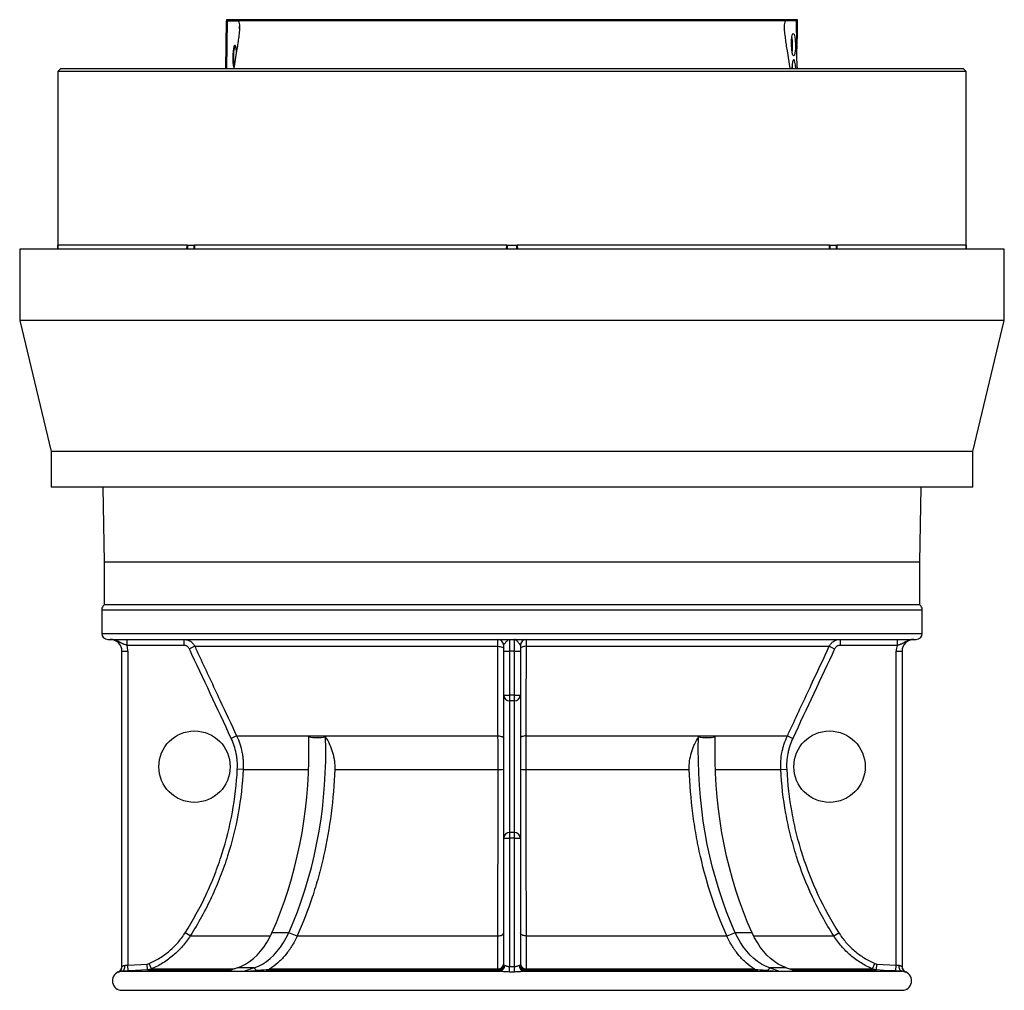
# Model space of a CAD drawing. Header units: millimetres. Extents: x 2138 to 3794, y 859 to 5107.
# Tile 1 of 4: x 2138 to 3794, y 859 to 2491. Entities that reach past the tile are written whole.
import ezdxf

# ---------------------------------------------------------------- set-up
doc = ezdxf.new("R2010")
doc.units = ezdxf.units.MM
doc.header["$LTSCALE"] = 2

msp = doc.modelspace()

# ---------------------------------------------------------------- linework, layer by layer
at = {"color": 7, "linetype": 'Continuous', "lineweight": 25}
for p, q in [((2484.2, 2408.8), (2485.6, 2488.8)), ((2485.5, 2490.8), (2485.6, 2488.8)), ((2487.1, 2488.8), (2485.6, 2488.8)), ((2487.1, 2488.8), (2492.9, 2488.8)), ((2492.9, 2488.8), (2506.1, 2488.8)), ((3425.1, 2488.8), (2506.1, 2488.8)), ((3438.3, 2488.8), (3425.1, 2488.8)), ((3444.1, 2488.8), (3438.3, 2488.8)), ((3444.8, 2448.5), (3444.1, 2488.8)), ((3445.6, 2488.8), (3444.1, 2488.8)), ((3445.6, 2488.8), (3445.6, 2490.8)), ((3445.9, 2469.9), (3445.6, 2488.8)), ((2502.4, 2438.6), (2497.5, 2408.8)), ((3433.7, 2408.8), (3428.7, 2438.6)), ((2206.6, 2408.8), (2201.6, 2403.8)), ((2201.6, 2403.8), (2201.6, 2111.5)), ((3729.6, 2403.8), (2201.6, 2403.8)), ((2206.6, 2408.8), (3724.6, 2408.8)), ((3729.6, 2403.8), (3724.6, 2408.8)), ((3729.6, 2111.5), (3729.6, 2403.8)), ((2137.6, 2104.8), (2137.6, 1984.8)), ((3793.6, 2104.8), (2137.6, 2104.8)), ((2419.1, 2111.5), (2201.6, 2111.5)), ((2201.6, 2111.5), (2201.6, 2111.5)), ((2201.6, 2104.8), (2201.6, 2111.5)), ((2201.6, 2111.5), (2201.6, 2111.5)), ((2419.1, 2111.5), (2419.4, 2111.5)), ((2419.4, 2111.5), (2419.7, 2111.5)), ((2419.7, 2111.5), (2425.3, 2111.5)), ((2425.3, 2111.5), (2431, 2111.5)), ((2431, 2111.5), (2431.3, 2111.5)), ((2431.3, 2111.5), (2431.7, 2111.5)), ((2956.7, 2111.5), (2431.7, 2111.5)), ((2956.7, 2111.5), (2957.1, 2111.5)), ((2957.1, 2111.5), (2957.6, 2111.5)), ((2957.6, 2111.5), (2965.6, 2111.5)), ((2965.6, 2111.5), (2973.6, 2111.5)), ((2973.6, 2111.5), (2974, 2111.5)), ((2974, 2111.5), (2974.4, 2111.5)), ((3499.5, 2111.5), (2974.4, 2111.5)), ((3499.5, 2111.5), (3499.8, 2111.5)), ((3499.8, 2111.5), (3500.2, 2111.5)), ((3500.2, 2111.5), (3505.8, 2111.5)), ((3505.8, 2111.5), (3511.5, 2111.5)), ((3511.5, 2111.5), (3511.8, 2111.5)), ((3511.8, 2111.5), (3512, 2111.5)), ((3729.5, 2111.5), (3512, 2111.5)), ((3729.5, 2104.8), (3729.5, 2111.5)), ((3729.5, 2111.5), (3729.6, 2111.5)), ((3729.6, 2111.5), (3729.6, 2111.5)), ((3729.6, 2111.5), (3729.6, 2104.8)), ((3793.6, 1984.8), (3793.6, 2104.8)), ((2137.6, 1984.8), (2190.6, 1764.8)), ((3793.6, 1984.8), (2137.6, 1984.8)), ((3740.6, 1764.8), (3793.6, 1984.8)), ((2190.6, 1764.8), (2190.6, 1704.8)), ((3740.6, 1764.8), (2190.6, 1764.8)), ((3740.6, 1704.8), (3740.6, 1764.8)), ((3740.6, 1704.8), (2190.6, 1704.8)), ((2277.2, 1704.8), (2279.4, 1578.8)), ((3651.7, 1578.8), (3653.9, 1704.8)), ((2965.6, 1578.8), (2279.4, 1578.8)), ((2279.6, 1578.8), (2279.6, 1506.8)), ((3651.7, 1578.8), (2965.6, 1578.8)), ((3651.6, 1506.8), (3651.6, 1578.8)), ((2275.6, 1498.8), (2275.6, 1458.8)), ((3651.6, 1506.8), (2279.6, 1506.8)), ((3655.6, 1458.8), (3655.6, 1498.8)), ((2285.6, 1448.8), (3645.6, 1448.8)), ((2317.9, 1448.8), (2317.9, 1438.8)), ((2413.8, 1448.8), (2413.8, 1438.8)), ((2961.6, 1448.8), (2961.6, 1428.8)), ((2969.6, 1428.8), (2969.6, 1448.8)), ((3517.3, 1448.8), (3517.3, 1438.8)), ((3613.3, 1448.8), (3613.3, 1438.8)), ((2309.6, 1428.8), (2319.6, 1428.8)), ((2309.6, 898.6), (2309.6, 1428.8)), ((2413.8, 1438.8), (2317.9, 1438.8)), ((2319.6, 1428.8), (2319.6, 901.3)), ((2432, 1437.3), (2422.9, 1433)), ((2432, 1437.3), (2942, 1437.3)), ((2951.6, 1428.8), (2951.6, 1438.8)), ((2951.6, 1428.8), (2961.6, 1428.8)), ((2951.6, 1354.8), (2951.6, 1428.8)), ((2969.6, 1428.8), (2961.6, 1428.8)), ((2961.6, 1428.8), (2961.6, 1354.8)), ((2969.6, 1428.8), (2979.6, 1428.8)), ((2969.6, 1354.8), (2969.6, 1428.8)), ((2979.6, 1438.8), (2979.6, 1428.8)), ((2979.6, 1428.8), (2979.6, 1354.8)), ((2989.2, 1437.3), (3499.2, 1437.3)), ((3499.2, 1437.3), (3508.2, 1433)), ((3613.3, 1438.8), (3517.3, 1438.8)), ((3611.6, 1428.8), (3621.6, 1428.8)), ((3611.6, 901.3), (3611.6, 1428.8)), ((3621.6, 1428.8), (3621.6, 898.6)), ((2951.6, 1354.8), (2961.6, 1354.8)), ((2951.6, 1114.8), (2951.6, 1354.8)), ((2969.6, 1354.8), (2961.6, 1354.8)), ((2961.6, 1354.8), (2961.6, 1345.6)), ((2969.6, 1345.6), (2961.6, 1345.6)), ((2961.6, 1345.6), (2961.6, 1124)), ((2969.6, 1354.8), (2979.6, 1354.8)), ((2969.6, 1345.6), (2969.6, 1354.8)), ((2969.6, 1124), (2969.6, 1345.6)), ((2979.6, 1354.8), (2979.6, 1114.8)), ((2502.4, 1286.6), (2493.4, 1282.4)), ((2502.4, 1286.6), (2942, 1286.6)), ((2989.1, 1286.6), (3428.7, 1286.6)), ((3428.7, 1286.6), (3437.8, 1282.4)), ((2513.5, 1229.9), (2503.6, 1230.4)), ((2513.5, 1229.9), (2623.5, 1229.9)), ((2667.5, 1229.9), (2942.1, 1229.9)), ((2989.1, 1229.9), (3263.7, 1229.9)), ((3307.6, 1229.9), (3417.6, 1229.9)), ((3417.6, 1229.9), (3427.6, 1230.4)), ((2951.6, 1114.8), (2961.6, 1114.8)), ((2951.6, 901.3), (2951.6, 1114.8)), ((2961.6, 1124), (2961.6, 1114.8)), ((2969.6, 1124), (2961.6, 1124)), ((2961.6, 1114.8), (2961.6, 898.8)), ((2969.6, 1114.8), (2961.6, 1114.8)), ((2969.6, 1114.8), (2969.6, 1124)), ((2969.6, 1114.8), (2979.6, 1114.8)), ((2969.6, 898.8), (2969.6, 1114.8)), ((2979.6, 1114.8), (2979.6, 901.3)), ((2424.4, 950.2), (2416, 955.6)), ((2590.1, 955.6), (2561.8, 955.6)), ((2604.1, 949.8), (2590.1, 955.6)), ((2604.2, 950.2), (2941.9, 950.2)), ((2989.2, 950.2), (3326.9, 950.2)), ((3341.1, 955.6), (3327.1, 949.8)), ((3369.4, 955.6), (3341.1, 955.6)), ((3506.8, 950.2), (3515.2, 955.6)), ((2319.6, 901.3), (2351.8, 903)), ((2320.1, 891.3), (2319.6, 901.3)), ((2352.3, 893), (2351.8, 903)), ((2359.3, 894.6), (2355.3, 903.8)), ((2503.7, 896.4), (2487.5, 890.8)), ((2532, 896.4), (2503.7, 896.4)), ((2532, 896.4), (2515.8, 890.8)), ((2536, 892), (2532, 896.4)), ((2557.9, 894.6), (2941.7, 894.6)), ((2961.6, 889.5), (2961.6, 898.8)), ((2969.6, 889.5), (2969.6, 898.8)), ((2989.4, 894.6), (3373.2, 894.6)), ((3399.2, 896.4), (3395.2, 892)), ((3427.5, 896.4), (3399.2, 896.4)), ((3399.2, 896.4), (3415.4, 890.8)), ((3427.5, 896.4), (3443.6, 890.8)), ((3571.9, 894.6), (3575.9, 903.8)), ((3578.8, 893), (3579.3, 903)), ((3579.3, 903), (3611.6, 901.3)), ((3611.1, 891.3), (3611.6, 901.3)), ((2309.8, 890.8), (2944.9, 890.8)), ((2515.8, 890.8), (2536, 892)), ((2552.1, 893), (2941.6, 893)), ((2986.2, 890.8), (3621.4, 890.8)), ((2989.6, 893), (3379, 893)), ((3395.2, 892), (3415.4, 890.8)), ((3627.7, 889.5), (3627.7, 889.5)), ((2309.6, 858.8), (3621.6, 858.8))]:
    msp.add_line(p, q, dxfattribs=at)
at = {"color": 8, "linetype": 'Continuous', "lineweight": 25}
for p, q in [((3445.6, 2490.8), (2485.5, 2490.8)), ((2485.7, 2408.8), (2487.1, 2488.8)), ((2507.2, 2475.7), (2507.3, 2479.8)), ((3423.9, 2475.8), (3423.9, 2479.8)), ((2418.9, 2104.8), (2419.1, 2111.5)), ((2419.7, 2111.5), (2419.7, 2104.8)), ((2431, 2104.8), (2431, 2111.5)), ((2956.4, 2104.8), (2956.7, 2111.5)), ((2957.6, 2111.5), (2957.6, 2104.8)), ((2973.6, 2104.8), (2973.6, 2111.5)), ((3499.3, 2104.8), (3499.5, 2111.5)), ((3500.2, 2111.5), (3500.2, 2104.8)), ((3511.5, 2104.8), (3511.5, 2111.5)), ((2275.6, 1498.8), (3655.6, 1498.8)), ((2275.6, 1458.8), (3655.6, 1458.8)), ((2424.4, 950.2), (2559.2, 950.2)), ((3371.9, 950.2), (3506.8, 950.2)), ((2359.3, 894.6), (2498.4, 894.6)), ((3432.7, 894.6), (3571.9, 894.6)), ((2352.3, 893), (2493.8, 893)), ((3437.4, 893), (3578.8, 893)), ((3627.7, 889.5), (3627.6, 889.5))]:
    msp.add_line(p, q, dxfattribs=at)
at = {"color": 7, "linetype": 'Continuous', "lineweight": 25, "flags": 128}
for points in [[(2500.5, 2446.9), (2500.1, 2446.4), (2499.2, 2444.6), (2498.5, 2442.2), (2497.8, 2439.4), (2497.4, 2436.1), (2497.1, 2432.5), (2497, 2428.8), (2497.1, 2425.1), (2497.4, 2421.5), (2497.8, 2418.3), (2498.5, 2415.4), (2498.5, 2415.2)], [(2942, 1437.3), (2943.9, 1437.1), (2945.7, 1436.9), (2947.3, 1436.5), (2948.8, 1436), (2950, 1435.3), (2950.9, 1434.6), (2951.4, 1433.8), (2951.6, 1433)], [(2942, 1286.6), (2942, 1304.7), (2942, 1377.2), (2942, 1437.3)], [(2989.2, 1437.3), (2987.3, 1437.1), (2985.5, 1436.9), (2983.8, 1436.5), (2982.4, 1436), (2981.2, 1435.3), (2980.3, 1434.6), (2979.8, 1433.8), (2979.6, 1433)], [(2989.2, 1437.3), (2989.2, 1419.1), (2989.1, 1346.6), (2989.1, 1286.6)], [(2561.8, 955.6), (2569.3, 973), (2576.3, 990.7), (2582.9, 1008.8), (2589, 1027.3), (2594.7, 1046), (2599.8, 1065), (2604.5, 1084.2), (2608.7, 1103.7), (2612.4, 1123.4), (2615.6, 1143.2), (2618.3, 1163.2), (2620.5, 1183.3), (2622.1, 1203.6), (2623.3, 1223.9), (2623.9, 1244.2), (2624, 1264.5), (2623.6, 1284.9)], [(2590.1, 955.6), (2597.6, 973), (2604.6, 990.7), (2611.2, 1008.8), (2617.3, 1027.3), (2623, 1046), (2628.1, 1065), (2632.8, 1084.2), (2637, 1103.7), (2640.7, 1123.4), (2643.9, 1143.2), (2646.6, 1163.2), (2648.8, 1183.3), (2650.4, 1203.6), (2651.6, 1223.9), (2652.2, 1244.2), (2652.3, 1264.5), (2651.9, 1284.9)], [(2942, 1286.6), (2943.9, 1286.5), (2945.7, 1286.2), (2947.4, 1285.8), (2948.8, 1285.3), (2950, 1284.7), (2950.9, 1284), (2951.4, 1283.2), (2951.6, 1282.4)], [(2989.1, 1286.6), (2987.2, 1286.5), (2985.4, 1286.2), (2983.8, 1285.8), (2982.3, 1285.3), (2981.2, 1284.7), (2980.3, 1284), (2979.8, 1283.2), (2979.6, 1282.4)], [(3341.1, 955.6), (3333.6, 973), (3326.6, 990.7), (3320, 1008.8), (3313.9, 1027.3), (3308.2, 1046), (3303, 1065), (3298.3, 1084.2), (3294.1, 1103.7), (3290.5, 1123.4), (3287.3, 1143.2), (3284.6, 1163.2), (3282.4, 1183.3), (3280.7, 1203.6), (3279.6, 1223.9), (3279, 1244.2), (3278.8, 1264.5), (3279.3, 1284.9)], [(3369.4, 955.6), (3361.9, 973), (3354.8, 990.7), (3348.3, 1008.8), (3342.1, 1027.3), (3336.5, 1046), (3331.3, 1065), (3326.6, 1084.2), (3322.4, 1103.7), (3318.7, 1123.4), (3315.5, 1143.2), (3312.9, 1163.2), (3310.7, 1183.3), (3309, 1203.6), (3307.9, 1223.9), (3307.2, 1244.2), (3307.1, 1264.5), (3307.5, 1284.9)], [(2503.7, 896.4), (2510.7, 899.3), (2517.6, 902.9), (2524.3, 907.3), (2530.7, 912.4), (2536.8, 918.1), (2542.6, 924.5), (2548, 931.5), (2553, 939), (2557.6, 947.1), (2561.8, 955.6)], [(2532, 896.4), (2539, 899.3), (2545.9, 902.9), (2552.6, 907.3), (2559, 912.4), (2565.1, 918.1), (2570.8, 924.5), (2576.3, 931.5), (2581.3, 939), (2585.9, 947.1), (2590.1, 955.6)], [(2941.9, 950.2), (2943.8, 950.4), (2945.7, 950.7), (2947.3, 951.2), (2948.8, 951.9), (2950, 952.7), (2950.9, 953.6), (2951.4, 954.6), (2951.6, 955.6)], [(2989.2, 950.2), (2987.3, 950.4), (2985.5, 950.7), (2983.8, 951.2), (2982.4, 951.9), (2981.2, 952.7), (2980.3, 953.6), (2979.8, 954.6), (2979.6, 955.6)], [(3399.2, 896.4), (3392.1, 899.3), (3385.3, 902.9), (3378.6, 907.3), (3372.2, 912.4), (3366.1, 918.1), (3360.3, 924.5), (3354.9, 931.5), (3349.9, 939), (3345.3, 947.1), (3341.1, 955.6)], [(3427.5, 896.4), (3420.4, 899.3), (3413.5, 902.9), (3406.9, 907.3), (3400.5, 912.4), (3394.4, 918.1), (3388.6, 924.5), (3383.2, 931.5), (3378.2, 939), (3373.5, 947.1), (3369.4, 955.6)], [(2309.8, 890.8), (2310.8, 891), (2311.7, 891.6), (2312.5, 892.5), (2313.2, 893.8), (2313.8, 895.3), (2314.2, 897), (2314.4, 898.8), (2314.4, 900.7)], [(3621.4, 890.8), (3620.4, 891), (3619.5, 891.6), (3618.6, 892.5), (3617.9, 893.8), (3617.4, 895.3), (3617, 897), (3616.8, 898.8), (3616.7, 900.7)], [(2352.3, 893), (2332.4, 891.9), (2320.1, 891.3)], [(2941.6, 891.3), (2941.6, 892.4), (2941.6, 893)], [(2989.6, 893), (2989.6, 891.9), (2989.6, 891.3)], [(3611.1, 891.3), (3591.1, 892.3), (3578.8, 893)]]:
    msp.add_lwpolyline(points, dxfattribs=at)
at = {"color": 7, "linetype": 'Continuous', "lineweight": 25}
for centre in [(2431.6, 1234.8), (3499.6, 1234.8)]:
    msp.add_circle(centre, 60, dxfattribs=at)
for centre, radius, start, end in [((3362.7, 2450.1), 74.9, 359.0028, 9.9179), ((3353.1, 2448.1), 84.5, 351.7317, 0.4994), ((3359.1, 2406.3), 78.6, 1.8304, 7.5163), ((2285.6, 1498.8), 10, 126.8699, 180), ((3645.6, 1498.8), 10, 360, 53.1301), ((2285.6, 1458.8), 10, 180, 270), ((3645.6, 1458.8), 10, 270, 0), ((2289.6, 1428.8), 20, 0, 90), ((2941.6, 1438.8), 10, 0, 90), ((2989.6, 1438.8), 10, 90, 180), ((3641.6, 1428.8), 20, 90, 180), ((2289.6, 1428.8), 30, 0, 19.4712), ((3641.6, 1428.8), 30, 160.5288, 180), ((2961.2, 1355.2), 9.64, 182.3823, 272.1989), ((2969.9, 1355.2), 9.64, 267.8011, 357.6177), ((2944.4, 1276.5), 46.7, 267.1977, 278.8659), ((2986.8, 1276.5), 46.7, 261.1341, 272.8023), ((2961.2, 1114.4), 9.64, 87.8011, 177.6177), ((2969.9, 1114.4), 9.64, 2.3823, 92.1989), ((2299.6, 898.8), 10, 292.6769, 359.9933), ((2299.6, 898.6), 10, 338.853, 359.9999), ((2941.6, 903), 9.99, 270.0777, 359.9609), ((2941.6, 901.3), 9.99, 270.072, 359.9608), ((2942, 904.2), 9.6, 268.4698, 357.46), ((2943.6, 900.3), 9.6, 277.5931, 2.7849), ((2987.5, 900.3), 9.6, 177.2151, 262.4069), ((2989.2, 904.2), 9.6, 182.54, 271.5302), ((2989.6, 903), 9.99, 180.0391, 269.9223), ((2989.6, 901.3), 9.99, 180.0392, 269.928), ((3631.6, 898.8), 10, 180.0067, 247.3716), ((3631.6, 898.6), 10, 180.0012, 246.6758), ((2309.6, 874.8), 16, 112.6242, 270), ((3621.6, 874.8), 16, 270, 67.4072)]:
    msp.add_arc(centre, radius, start, end, dxfattribs=at)
at = {"color": 8, "linetype": 'Continuous', "lineweight": 25}
msp.add_arc((2299.6, 898.6), 10, 293.3248, 338.8524, dxfattribs=at)
at = {"color": 7, "linetype": 'Continuous', "lineweight": 25}
msp.add_ellipse((3439, 2448.8), major_axis=(-0.3, 19), ratio=0.173595, dxfattribs=at)
for centre, major_axis, ratio, start_param, end_param in [((2499.1, 2428.8), (0.3, 19), 0.17426, 5.182806, 7.659364), ((3454.1, 2424.8), (-1, 56), 0.17627, 1.13037, 1.857324), ((2499.1, 2428.8), (0.3, 19), 0.17426, 1.376179, 2.82459), ((3439.7, 2404.8), (-0.3, 19), 0.173595, 6.280108, 7.638792), ((3439.7, 2404.8), (-0.3, 19), 0.173595, 4.921425, 6.280108)]:
    msp.add_ellipse(centre, major_axis=major_axis, ratio=ratio, start_param=start_param, end_param=end_param, dxfattribs=at)
for points in [[(2506.1, 2488.8), (2506.5, 2485.9), (2506.9, 2482.9), (2507.3, 2479.8)], [(3423.9, 2479.8), (3424.2, 2482.9), (3424.6, 2485.9), (3425.1, 2488.8)], [(2493.4, 1282.4), (2469.9, 1332.6), (2446.4, 1382.8), (2422.9, 1433)], [(3508.2, 1433), (3484.8, 1382.8), (3461.3, 1332.6), (3437.8, 1282.4)], [(2623.6, 1284.9), (2628.4, 1284.2), (2637.8, 1283.4), (2647.2, 1284.2), (2651.9, 1284.9)], [(3279.3, 1284.9), (3283.9, 1284.2), (3293.3, 1283.4), (3302.8, 1284.2), (3307.5, 1284.9)], [(2604.2, 950.2), (2604.2, 950.1), (2604.1, 950), (2604.1, 949.8)], [(3327.1, 949.8), (3327, 950), (3327, 950.1), (3326.9, 950.2)], [(2351.8, 903), (2353, 903), (2354.2, 903.3), (2355.3, 903.8)], [(2359.3, 894.6), (2358.2, 894.1), (2355.9, 893.4), (2353.6, 893), (2352.3, 893)], [(2941.6, 893), (2941.6, 893), (2941.7, 893.4), (2941.7, 894.1), (2941.7, 894.6)], [(2989.4, 894.6), (2989.4, 894.1), (2989.5, 893.4), (2989.5, 893), (2989.6, 893)], [(3578.8, 893), (3577.6, 893), (3575.2, 893.4), (3573, 894.1), (3571.9, 894.6)], [(3575.9, 903.8), (3577, 903.3), (3578.1, 903), (3579.3, 903)], [(2487.5, 890.8), (2497, 890.8), (2506.5, 890.8), (2515.8, 890.8)], [(2552.1, 893), (2546.6, 892.7), (2541.2, 892.3), (2536, 892)], [(3395.2, 892), (3390, 892.3), (3384.6, 892.7), (3379, 893)], [(3415.4, 890.8), (3424.7, 890.8), (3434.1, 890.8), (3443.6, 890.8)]]:
    msp.add_open_spline(points, degree=3, dxfattribs=at)
for points, knots in [([(2507.3, 2479.8), (2507.3, 2479.5), (2507.4, 2479.1), (2507.4, 2478.3), (2507.4, 2477.9), (2507.3, 2476.7), (2507.3, 2475.8), (2507.1, 2473.3), (2506.9, 2471.5), (2506.6, 2468.1), (2506.4, 2466.4), (2506, 2462.9), (2505.8, 2461.2), (2505.1, 2455.9), (2504.6, 2452.5), (2503.6, 2445.5), (2503, 2442), (2502.4, 2438.6)], [0, 0, 0, 0, 0.03125, 0.03125, 0.0625, 0.0625, 0.125, 0.125, 0.25, 0.25, 0.375, 0.375, 0.5, 0.5, 0.75, 0.75, 1, 1, 1, 1]), ([(3428.7, 2438.6), (3428.1, 2442), (3427.6, 2445.5), (3426.5, 2452.5), (3426.1, 2456), (3425.4, 2461.2), (3425.2, 2462.9), (3424.8, 2466.4), (3424.6, 2468.1), (3424.2, 2471.6), (3424.1, 2473.3), (3423.9, 2475.8), (3423.8, 2476.7), (3423.8, 2477.9), (3423.8, 2478.3), (3423.8, 2479.1), (3423.8, 2479.5), (3423.9, 2479.8)], [0, 0, 0, 0, 0.25, 0.25, 0.5, 0.5, 0.625, 0.625, 0.75, 0.75, 0.875, 0.875, 0.9375, 0.9375, 0.96875, 0.96875, 1, 1, 1, 1]), ([(3444.8, 2448.5), (3445, 2452.7), (3445.3, 2456.7), (3445.6, 2461.1), (3445.7, 2462), (3445.8, 2463.7), (3445.8, 2464.6), (3445.9, 2467), (3445.9, 2468.5), (3445.9, 2469.9)], [0, 0, 0, 0, 0.5, 0.5, 0.625, 0.625, 0.75, 0.75, 1, 1, 1, 1]), ([(2201.6, 2111.5), (2201.6, 2110.1), (2201.6, 2107.9), (2201.7, 2105.7), (2201.7, 2104.8)], [0, 0, 0, 0, 0.619793, 1, 1, 1, 1]), ([(2317.9, 1438.8), (2316.6, 1439.2), (2315.3, 1439.6), (2313.5, 1440.3), (2312.9, 1440.5), (2311.7, 1441.1), (2311.2, 1441.3), (2309.5, 1442.2), (2308.4, 1442.7), (2306.2, 1443.9), (2305.1, 1444.5), (2302.9, 1445.6), (2301.7, 1446.1), (2299.4, 1447), (2298.3, 1447.4), (2295.8, 1448.1), (2294.6, 1448.4), (2292.7, 1448.6), (2292.1, 1448.7), (2291.2, 1448.8), (2290.8, 1448.8), (2290.2, 1448.8), (2289.9, 1448.8), (2289.6, 1448.8)], [0, 0, 0, 0, 0.125, 0.125, 0.1875, 0.1875, 0.25, 0.25, 0.375, 0.375, 0.5, 0.5, 0.625, 0.625, 0.75, 0.75, 0.875, 0.875, 0.9375, 0.9375, 0.96875, 0.96875, 1, 1, 1, 1]), ([(2413.8, 1448.8), (2415.7, 1448.8), (2417.6, 1448.5), (2420.3, 1447.7), (2421.2, 1447.4), (2422.9, 1446.6), (2423.8, 1446.2), (2425, 1445.4), (2425.4, 1445.2), (2426.1, 1444.6), (2426.5, 1444.3), (2427.6, 1443.4), (2428.2, 1442.7), (2429.5, 1441.3), (2430.1, 1440.5), (2431.1, 1439), (2431.6, 1438.1), (2432, 1437.3)], [0, 0, 0, 0, 0.25, 0.25, 0.375, 0.375, 0.5, 0.5, 0.5625, 0.5625, 0.625, 0.625, 0.75, 0.75, 0.875, 0.875, 1, 1, 1, 1]), ([(2942, 1437.3), (2942, 1439), (2941.9, 1440.6), (2941.9, 1442.7), (2941.9, 1443.4), (2941.8, 1444.6), (2941.8, 1445.2), (2941.8, 1445.9), (2941.8, 1446.2), (2941.8, 1446.6), (2941.8, 1446.8), (2941.7, 1447.4), (2941.7, 1447.7), (2941.7, 1448.3), (2941.7, 1448.5), (2941.6, 1448.7), (2941.6, 1448.8), (2941.6, 1448.8)], [0, 0, 0, 0, 0.25, 0.25, 0.375, 0.375, 0.5, 0.5, 0.5625, 0.5625, 0.625, 0.625, 0.75, 0.75, 0.875, 0.875, 1, 1, 1, 1]), ([(2951.6, 1438.8), (2951.6, 1439.2), (2951.8, 1439.6), (2952.2, 1440.3), (2952.4, 1440.5), (2952.7, 1441.1), (2952.9, 1441.3), (2953.6, 1442.2), (2954.1, 1442.7), (2955, 1443.9), (2955.5, 1444.5), (2956.5, 1445.6), (2957, 1446.1), (2957.9, 1447), (2958.4, 1447.4), (2959.3, 1448.1), (2959.8, 1448.4), (2960.5, 1448.6), (2960.7, 1448.7), (2961, 1448.8), (2961.1, 1448.8), (2961.4, 1448.8), (2961.5, 1448.8), (2961.6, 1448.8)], [0, 0, 0, 0, 0.125, 0.125, 0.1875, 0.1875, 0.25, 0.25, 0.375, 0.375, 0.5, 0.5, 0.625, 0.625, 0.75, 0.75, 0.875, 0.875, 0.9375, 0.9375, 0.96875, 0.96875, 1, 1, 1, 1]), ([(2979.6, 1438.8), (2979.6, 1439.2), (2979.4, 1439.6), (2979, 1440.3), (2978.8, 1440.5), (2978.4, 1441.1), (2978.2, 1441.3), (2977.6, 1442.2), (2977.1, 1442.7), (2976.1, 1443.9), (2975.6, 1444.5), (2974.7, 1445.6), (2974.2, 1446.1), (2973.2, 1447), (2972.7, 1447.4), (2971.8, 1448.1), (2971.4, 1448.4), (2970.7, 1448.6), (2970.5, 1448.7), (2970.1, 1448.8), (2970, 1448.8), (2969.8, 1448.8), (2969.7, 1448.8), (2969.6, 1448.8)], [0, 0, 0, 0, 0.125, 0.125, 0.1875, 0.1875, 0.25, 0.25, 0.375, 0.375, 0.5, 0.5, 0.625, 0.625, 0.75, 0.75, 0.875, 0.875, 0.9375, 0.9375, 0.96875, 0.96875, 1, 1, 1, 1]), ([(2989.6, 1448.8), (2989.5, 1448.8), (2989.5, 1448.5), (2989.4, 1447.7), (2989.4, 1447.4), (2989.4, 1446.6), (2989.4, 1446.2), (2989.3, 1445.4), (2989.3, 1445.2), (2989.3, 1444.6), (2989.3, 1444.3), (2989.3, 1443.4), (2989.3, 1442.7), (2989.2, 1441.3), (2989.2, 1440.5), (2989.2, 1439), (2989.2, 1438.1), (2989.2, 1437.3)], [0, 0, 0, 0, 0.25, 0.25, 0.375, 0.375, 0.5, 0.5, 0.5625, 0.5625, 0.625, 0.625, 0.75, 0.75, 0.875, 0.875, 1, 1, 1, 1]), ([(3499.2, 1437.3), (3500, 1439), (3501, 1440.6), (3502.9, 1442.7), (3503.6, 1443.4), (3505, 1444.6), (3505.8, 1445.2), (3507, 1445.9), (3507.4, 1446.2), (3508.2, 1446.6), (3508.6, 1446.8), (3509.9, 1447.4), (3510.8, 1447.7), (3512.6, 1448.3), (3513.5, 1448.5), (3515.4, 1448.7), (3516.4, 1448.8), (3517.3, 1448.8)], [0, 0, 0, 0, 0.25, 0.25, 0.375, 0.375, 0.5, 0.5, 0.5625, 0.5625, 0.625, 0.625, 0.75, 0.75, 0.875, 0.875, 1, 1, 1, 1]), ([(3613.3, 1438.8), (3614.6, 1439.2), (3615.8, 1439.6), (3617.6, 1440.3), (3618.2, 1440.5), (3619.4, 1441.1), (3620, 1441.3), (3621.7, 1442.2), (3622.8, 1442.7), (3625, 1443.9), (3626.1, 1444.5), (3628.3, 1445.6), (3629.4, 1446.1), (3631.7, 1447), (3632.9, 1447.4), (3635.3, 1448.1), (3636.6, 1448.4), (3638.4, 1448.6), (3639.1, 1448.7), (3640, 1448.8), (3640.3, 1448.8), (3640.9, 1448.8), (3641.3, 1448.8), (3641.6, 1448.8)], [0, 0, 0, 0, 0.125, 0.125, 0.1875, 0.1875, 0.25, 0.25, 0.375, 0.375, 0.5, 0.5, 0.625, 0.625, 0.75, 0.75, 0.875, 0.875, 0.9375, 0.9375, 0.96875, 0.96875, 1, 1, 1, 1]), ([(2422.9, 1433), (2422.5, 1433.9), (2422, 1434.7), (2421.1, 1435.8), (2420.7, 1436.1), (2420, 1436.7), (2419.6, 1437), (2418.8, 1437.5), (2418.4, 1437.7), (2417.5, 1438.1), (2417.1, 1438.3), (2415.7, 1438.7), (2414.8, 1438.8), (2413.8, 1438.8)], [0, 0, 0, 0, 0.25, 0.25, 0.375, 0.375, 0.5, 0.5, 0.625, 0.625, 0.75, 0.75, 1, 1, 1, 1]), ([(2432, 1437.3), (2434.8, 1431.2), (2437.6, 1425.2), (2440.4, 1419.1), (2451.7, 1395), (2463, 1370.8), (2474.3, 1346.7), (2483.7, 1326.7), (2493.1, 1306.6), (2502.4, 1286.6)], [0, 0, 0, 0, 0.01, 0.01, 0.01, 0.05, 0.05, 0.05, 0.08315202, 0.08315202, 0.08315202, 0.08315202]), ([(3428.7, 1286.6), (3431.6, 1292.7), (3434.4, 1298.7), (3437.2, 1304.7), (3448.5, 1328.9), (3459.8, 1353), (3471.1, 1377.2), (3480.5, 1397.2), (3489.8, 1417.2), (3499.2, 1437.3)], [0, 0, 0, 0, 0.01, 0.01, 0.01, 0.05, 0.05, 0.05, 0.08315202, 0.08315202, 0.08315202, 0.08315202]), ([(3517.3, 1438.8), (3516.4, 1438.8), (3515.4, 1438.7), (3514.1, 1438.3), (3513.6, 1438.1), (3512.7, 1437.7), (3512.3, 1437.5), (3511.5, 1437), (3511.2, 1436.7), (3510.4, 1436.1), (3510.1, 1435.8), (3509.2, 1434.7), (3508.6, 1433.9), (3508.2, 1433)], [0, 0, 0, 0, 0.25, 0.25, 0.375, 0.375, 0.5, 0.5, 0.625, 0.625, 0.75, 0.75, 1, 1, 1, 1]), ([(2503.6, 1230.4), (2503.8, 1234.9), (2503.8, 1239.3), (2503.3, 1246.1), (2503.1, 1248.3), (2502.5, 1252.7), (2502.1, 1254.9), (2500.8, 1261.5), (2499.7, 1265.7), (2496.9, 1274.2), (2495.3, 1278.3), (2493.4, 1282.4)], [0, 0, 0, 0, 0.25, 0.25, 0.375, 0.375, 0.5, 0.5, 0.75, 0.75, 1, 1, 1, 1]), ([(2502.4, 1286.6), (2504.5, 1282.2), (2506.3, 1277.7), (2509.3, 1268.5), (2510.5, 1263.8), (2511.9, 1256.7), (2512.3, 1254.3), (2513, 1249.4), (2513.2, 1247), (2513.7, 1239.7), (2513.8, 1234.8), (2513.5, 1229.9)], [0, 0, 0, 0, 0.25, 0.25, 0.5, 0.5, 0.625, 0.625, 0.75, 0.75, 1, 1, 1, 1]), ([(2651.9, 1284.9), (2654.5, 1280.8), (2656.8, 1276.5), (2660.8, 1267.8), (2662.5, 1263.3), (2664.2, 1257.4), (2664.5, 1256.2), (2665.1, 1253.9), (2665.3, 1252.7), (2666.1, 1249.1), (2666.5, 1246.8), (2667.4, 1239.6), (2667.6, 1234.8), (2667.5, 1229.9)], [0, 0, 0, 0, 0.25, 0.25, 0.5, 0.5, 0.5625, 0.5625, 0.625, 0.625, 0.75, 0.75, 1, 1, 1, 1]), ([(2942.1, 1229.9), (2942.1, 1234.8), (2942.1, 1239.6), (2942.1, 1249.3), (2942.1, 1254.1), (2942.1, 1261.2), (2942.1, 1263.6), (2942.1, 1268.3), (2942.1, 1270.6), (2942.1, 1277.6), (2942, 1282.2), (2942, 1286.6)], [0, 0, 0, 0, 0.25, 0.25, 0.5, 0.5, 0.625, 0.625, 0.75, 0.75, 1, 1, 1, 1]), ([(2989.1, 1286.6), (2989.1, 1282.2), (2989.1, 1277.7), (2989.1, 1268.5), (2989.1, 1263.8), (2989.1, 1256.6), (2989.1, 1254.3), (2989.1, 1249.4), (2989.1, 1247), (2989.1, 1239.7), (2989.1, 1234.8), (2989.1, 1229.9)], [0, 0, 0, 0, 0.25, 0.25, 0.5, 0.5, 0.625, 0.625, 0.75, 0.75, 1, 1, 1, 1]), ([(3263.7, 1229.9), (3263.5, 1234.8), (3263.7, 1239.6), (3265, 1249.1), (3265.9, 1253.8), (3268, 1260.8), (3268.7, 1263.1), (3270.4, 1267.7), (3271.4, 1269.9), (3274.4, 1276.5), (3276.7, 1280.8), (3279.3, 1284.9)], [0, 0, 0, 0, 0.25, 0.25, 0.5, 0.5, 0.625, 0.625, 0.75, 0.75, 1, 1, 1, 1]), ([(3417.6, 1229.9), (3417.4, 1234.8), (3417.4, 1239.6), (3418.1, 1249.3), (3418.8, 1254.1), (3420.1, 1261.2), (3420.7, 1263.6), (3421.9, 1268.3), (3422.6, 1270.7), (3424.9, 1277.6), (3426.7, 1282.2), (3428.7, 1286.6)], [0, 0, 0, 0, 0.25, 0.25, 0.5, 0.5, 0.625, 0.625, 0.75, 0.75, 1, 1, 1, 1]), ([(3437.8, 1282.4), (3435.9, 1278.3), (3434.2, 1274.2), (3432.1, 1267.8), (3431.5, 1265.6), (3430.4, 1261.3), (3429.9, 1259.1), (3428.6, 1252.6), (3428, 1248.2), (3427.4, 1239.3), (3427.3, 1234.9), (3427.6, 1230.4)], [0, 0, 0, 0, 0.25, 0.25, 0.375, 0.375, 0.5, 0.5, 0.75, 0.75, 1, 1, 1, 1]), ([(2416, 955.6), (2429.1, 976.3), (2440.8, 997.6), (2453.7, 1025.3), (2456.2, 1030.8), (2461.1, 1042.1), (2463.4, 1047.7), (2470, 1064.8), (2474.1, 1076.3), (2485.1, 1110.9), (2490.9, 1134.3), (2499.6, 1181.8), (2502.4, 1205.9), (2503.6, 1230.4)], [0, 0, 0, 0, 0.25, 0.25, 0.3125, 0.3125, 0.375, 0.375, 0.5, 0.5, 0.75, 0.75, 1, 1, 1, 1]), ([(2513.5, 1229.9), (2512.3, 1205), (2509.4, 1180.5), (2500.7, 1132.2), (2494.7, 1108.3), (2483.6, 1073.1), (2479.4, 1061.4), (2472.7, 1044.1), (2470.3, 1038.3), (2465.4, 1026.9), (2462.9, 1021.2), (2449.7, 993), (2437.8, 971.3), (2424.4, 950.2)], [0, 0, 0, 0, 0.25, 0.25, 0.5, 0.5, 0.625, 0.625, 0.6875, 0.6875, 0.75, 0.75, 1, 1, 1, 1]), ([(2667.5, 1229.9), (2666.6, 1205), (2664.6, 1180.5), (2658.3, 1132.1), (2654.1, 1108.2), (2647.4, 1078.7), (2646, 1072.8), (2643.8, 1064), (2643.1, 1061.1), (2641.5, 1055.3), (2640.8, 1052.4), (2636.8, 1037.9), (2633.3, 1026.6), (2622.1, 992.9), (2613.7, 971.2), (2604.2, 950.2)], [0, 0, 0, 0, 0.25, 0.25, 0.5, 0.5, 0.5625, 0.5625, 0.59375, 0.59375, 0.625, 0.625, 0.75, 0.75, 1, 1, 1, 1]), ([(2941.9, 950.2), (2942, 971.2), (2942, 992.9), (2942, 1037.4), (2942, 1060.3), (2942.1, 1095.5), (2942.1, 1107.4), (2942.1, 1131.6), (2942.1, 1143.7), (2942.1, 1180.4), (2942.1, 1205), (2942.1, 1229.9)], [0, 0, 0, 0, 0.25, 0.25, 0.5, 0.5, 0.625, 0.625, 0.75, 0.75, 1, 1, 1, 1]), ([(2989.1, 1229.9), (2989.1, 1205), (2989.1, 1180.5), (2989.1, 1132.2), (2989.1, 1108.3), (2989.1, 1073.1), (2989.1, 1061.5), (2989.1, 1044.1), (2989.1, 1038.3), (2989.1, 1026.9), (2989.2, 1021.2), (2989.2, 993), (2989.2, 971.3), (2989.2, 950.2)], [0, 0, 0, 0, 0.25, 0.25, 0.5, 0.5, 0.625, 0.625, 0.6875, 0.6875, 0.75, 0.75, 1, 1, 1, 1]), ([(3326.9, 950.2), (3317.5, 971.2), (3309, 992.9), (3294.2, 1037.5), (3287.9, 1060.4), (3281.2, 1089.9), (3279.9, 1095.8), (3278.1, 1104.8), (3277.5, 1107.8), (3276.4, 1113.8), (3275.8, 1116.8), (3273.2, 1131.8), (3271.3, 1143.9), (3266.6, 1180.4), (3264.6, 1205), (3263.7, 1229.9)], [0, 0, 0, 0, 0.25, 0.25, 0.5, 0.5, 0.5625, 0.5625, 0.59375, 0.59375, 0.625, 0.625, 0.75, 0.75, 1, 1, 1, 1]), ([(3506.8, 950.2), (3493.4, 971.2), (3481.6, 992.9), (3460.7, 1037.4), (3451.7, 1060.3), (3440.5, 1095.5), (3437.1, 1107.4), (3431, 1131.5), (3428.4, 1143.7), (3421.7, 1180.4), (3418.9, 1205), (3417.6, 1229.9)], [0, 0, 0, 0, 0.25, 0.25, 0.5, 0.5, 0.625, 0.625, 0.75, 0.75, 1, 1, 1, 1]), ([(3427.6, 1230.4), (3428.8, 1205.9), (3431.6, 1181.7), (3438.2, 1145.8), (3440.7, 1133.9), (3446.7, 1110.1), (3450, 1098.4), (3461.1, 1063.8), (3469.9, 1041.3), (3490.4, 997.5), (3502.1, 976.2), (3515.2, 955.6)], [0, 0, 0, 0, 0.25, 0.25, 0.375, 0.375, 0.5, 0.5, 0.75, 0.75, 1, 1, 1, 1]), ([(2355.3, 903.8), (2361.5, 906.5), (2367.5, 909.6), (2376.1, 915), (2378.9, 916.9), (2384.4, 920.9), (2387, 923), (2394.7, 929.6), (2399.5, 934.3), (2408.3, 944.5), (2412.3, 949.9), (2416, 955.6)], [0, 0, 0, 0, 0.25, 0.25, 0.375, 0.375, 0.5, 0.5, 0.75, 0.75, 1, 1, 1, 1]), ([(2424.4, 950.2), (2420.5, 944.1), (2416.2, 938.3), (2406.7, 927.5), (2401.6, 922.4), (2393.4, 915.3), (2390.5, 913.1), (2384.7, 908.7), (2381.7, 906.7), (2375.5, 902.8), (2372.3, 901), (2365.9, 897.6), (2362.6, 896.1), (2359.3, 894.6)], [0, 0, 0, 0, 0.25, 0.25, 0.5, 0.5, 0.625, 0.625, 0.75, 0.75, 0.875, 0.875, 1, 1, 1, 1]), ([(2604.1, 949.8), (2601.3, 943.7), (2598.2, 938), (2591.5, 927.2), (2587.8, 922.1), (2580, 912.7), (2575.8, 908.5), (2567.2, 900.9), (2562.6, 897.5), (2557.9, 894.6)], [0, 0, 0, 0, 0.25, 0.25, 0.5, 0.5, 0.75, 0.75, 1, 1, 1, 1]), ([(2941.7, 894.6), (2941.8, 897.5), (2941.8, 900.9), (2941.8, 908.5), (2941.8, 912.7), (2941.9, 919.8), (2941.9, 922.3), (2941.9, 927.4), (2941.9, 930), (2941.9, 935.5), (2941.9, 938.3), (2941.9, 944.2), (2941.9, 947.2), (2941.9, 950.2)], [0, 0, 0, 0, 0.25, 0.25, 0.5, 0.5, 0.625, 0.625, 0.75, 0.75, 0.875, 0.875, 1, 1, 1, 1]), ([(2989.2, 950.2), (2989.2, 944.1), (2989.2, 938.3), (2989.3, 927.5), (2989.3, 922.4), (2989.3, 915.3), (2989.3, 913.1), (2989.3, 908.7), (2989.4, 906.7), (2989.4, 902.8), (2989.4, 901), (2989.4, 897.6), (2989.4, 896.1), (2989.4, 894.6)], [0, 0, 0, 0, 0.25, 0.25, 0.5, 0.5, 0.625, 0.625, 0.75, 0.75, 0.875, 0.875, 1, 1, 1, 1]), ([(3373.2, 894.6), (3368.5, 897.5), (3364, 900.9), (3355.3, 908.5), (3351.2, 912.7), (3343.3, 922.1), (3339.7, 927.2), (3333, 938), (3329.9, 943.7), (3327.1, 949.8)], [0, 0, 0, 0, 0.25, 0.25, 0.5, 0.5, 0.75, 0.75, 1, 1, 1, 1]), ([(3571.9, 894.6), (3565.2, 897.5), (3558.8, 900.9), (3546.6, 908.5), (3540.8, 912.7), (3532.5, 919.8), (3529.9, 922.2), (3524.7, 927.4), (3522.2, 930), (3517.4, 935.5), (3515.1, 938.3), (3510.8, 944.2), (3508.7, 947.2), (3506.8, 950.2)], [0, 0, 0, 0, 0.25, 0.25, 0.5, 0.5, 0.625, 0.625, 0.75, 0.75, 0.875, 0.875, 1, 1, 1, 1]), ([(3515.2, 955.6), (3518.8, 949.9), (3522.9, 944.4), (3529.5, 936.8), (3531.8, 934.3), (3536.6, 929.6), (3539.2, 927.3), (3546.9, 920.7), (3552.3, 916.7), (3563.7, 909.6), (3569.6, 906.5), (3575.9, 903.8)], [0, 0, 0, 0, 0.25, 0.25, 0.375, 0.375, 0.5, 0.5, 0.75, 0.75, 1, 1, 1, 1]), ([(2309.6, 898.6), (2309.6, 898.6), (2309.7, 898.7), (2310, 898.9), (2310.2, 899), (2310.5, 899.3), (2310.7, 899.4), (2311.3, 899.7), (2311.8, 900), (2312.7, 900.4), (2313, 900.5), (2313.7, 900.6), (2314, 900.7), (2314.4, 900.7)], [0, 0, 0, 0, 0.25, 0.25, 0.375, 0.375, 0.5, 0.5, 0.75, 0.75, 0.875, 0.875, 1, 1, 1, 1]), ([(2314.4, 900.7), (2315.2, 900.8), (2316, 900.9), (2317.3, 901), (2317.8, 901.1), (2318.7, 901.2), (2319.1, 901.2), (2319.6, 901.3)], [0, 0, 0, 0, 0.5, 0.5, 0.75, 0.75, 1, 1, 1, 1]), ([(2557.9, 894.6), (2557.1, 894.1), (2556.2, 893.7), (2554.3, 893.2), (2553.2, 893), (2552.1, 893)], [0, 0, 0, 0, 0.5, 0.5, 1, 1, 1, 1]), ([(2951.6, 901.3), (2951.6, 901.2), (2951.7, 901.1), (2952.1, 901), (2952.3, 900.9), (2952.7, 900.8), (2953, 900.8), (2953.2, 900.7)], [0, 0, 0, 0, 0.5, 0.5, 0.75, 0.75, 1, 1, 1, 1]), ([(2953.2, 900.7), (2953.7, 900.7), (2954.2, 900.5), (2955.1, 900.2), (2955.5, 900.1), (2956.1, 899.8), (2956.5, 899.7), (2957.2, 899.5), (2957.5, 899.4), (2958.3, 899.2), (2958.7, 899.1), (2959.9, 898.8), (2960.7, 898.8), (2961.6, 898.8)], [0, 0, 0, 0, 0.25, 0.25, 0.375, 0.375, 0.5, 0.5, 0.625, 0.625, 0.75, 0.75, 1, 1, 1, 1]), ([(2961.6, 898.8), (2962.9, 898.8), (2964.2, 898.8), (2965.6, 898.8), (2966.9, 898.8), (2968.2, 898.8), (2969.6, 898.8)], [0, 0, 0, 0, 0.002000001, 0.002000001, 0.002000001, 0.004000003, 0.004000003, 0.004000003, 0.004000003]), ([(2969.6, 898.8), (2970.4, 898.8), (2971.3, 898.8), (2972.5, 899.1), (2972.9, 899.2), (2973.6, 899.4), (2974, 899.5), (2974.7, 899.7), (2975, 899.8), (2975.7, 900.1), (2976, 900.2), (2976.9, 900.5), (2977.5, 900.7), (2977.9, 900.7)], [0, 0, 0, 0, 0.25, 0.25, 0.375, 0.375, 0.5, 0.5, 0.625, 0.625, 0.75, 0.75, 1, 1, 1, 1]), ([(2977.9, 900.7), (2978.2, 900.8), (2978.4, 900.8), (2978.8, 900.9), (2979, 901), (2979.3, 901.1), (2979.4, 901.1), (2979.5, 901.2), (2979.6, 901.3), (2979.6, 901.3)], [0, 0, 0, 0, 0.25, 0.25, 0.5, 0.5, 0.75, 0.75, 1, 1, 1, 1]), ([(3379, 893), (3377.9, 893), (3376.9, 893.2), (3375, 893.7), (3374.1, 894.1), (3373.2, 894.6)], [0, 0, 0, 0, 0.5, 0.5, 1, 1, 1, 1]), ([(3611.6, 901.3), (3612.5, 901.2), (3613.4, 901.1), (3614.7, 900.9), (3615.1, 900.9), (3615.9, 900.8), (3616.3, 900.8), (3616.7, 900.7)], [0, 0, 0, 0, 0.5, 0.5, 0.75, 0.75, 1, 1, 1, 1]), ([(3616.7, 900.7), (3617.5, 900.7), (3618.2, 900.5), (3619, 900.1), (3619.3, 900), (3619.8, 899.8), (3620.1, 899.6), (3620.5, 899.4), (3620.7, 899.3), (3621, 899), (3621.1, 898.9), (3621.3, 898.8), (3621.4, 898.7), (3621.5, 898.6), (3621.6, 898.6), (3621.6, 898.6)], [0, 0, 0, 0, 0.25, 0.25, 0.375, 0.375, 0.5, 0.5, 0.625, 0.625, 0.75, 0.75, 0.875, 0.875, 1, 1, 1, 1]), ([(2309.8, 890.8), (2309.2, 890.7), (2308.7, 890.7), (2307.8, 890.5), (2307.4, 890.5), (2306.6, 890.3), (2306.2, 890.2), (2305.6, 890.1), (2305.3, 890), (2304.8, 889.8), (2304.6, 889.8), (2304.2, 889.7), (2304.1, 889.6), (2303.7, 889.5), (2303.6, 889.5), (2303.5, 889.5)], [0, 0, 0, 0, 0.125, 0.125, 0.25, 0.25, 0.375, 0.375, 0.5, 0.5, 0.625, 0.625, 0.75, 0.75, 1, 1, 1, 1]), ([(2320.1, 891.3), (2319.2, 891.2), (2318.3, 891.2), (2316.5, 891.1), (2315.6, 891), (2313, 890.9), (2311.3, 890.8), (2309.8, 890.8)], [0, 0, 0, 0, 0.25, 0.25, 0.5, 0.5, 1, 1, 1, 1]), ([(2944.9, 890.8), (2944.4, 890.8), (2943.9, 890.8), (2943.3, 890.9), (2943.1, 890.9), (2942.7, 891), (2942.6, 891), (2941.9, 891.1), (2941.6, 891.2), (2941.6, 891.3)], [0, 0, 0, 0, 0.25, 0.25, 0.375, 0.375, 0.5, 0.5, 1, 1, 1, 1]), ([(2961.6, 889.5), (2960.1, 889.5), (2958.6, 889.6), (2955.6, 889.7), (2954.1, 889.9), (2952, 890.1), (2951.3, 890.1), (2949.9, 890.3), (2949.2, 890.4), (2947.3, 890.6), (2946, 890.7), (2944.9, 890.8)], [0, 0, 0, 0, 0.25, 0.25, 0.5, 0.5, 0.625, 0.625, 0.75, 0.75, 1, 1, 1, 1]), ([(2969.6, 889.5), (2968.2, 889.5), (2966.9, 889.5), (2965.6, 889.5), (2964.3, 889.5), (2962.9, 889.5), (2961.6, 889.5)], [0, 0, 0, 0, 0.001988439, 0.001988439, 0.001988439, 0.003976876, 0.003976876, 0.003976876, 0.003976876]), ([(2986.2, 890.8), (2985.1, 890.7), (2983.9, 890.6), (2981.9, 890.4), (2981.2, 890.3), (2979.9, 890.1), (2979.1, 890.1), (2977, 889.9), (2975.5, 889.7), (2972.6, 889.6), (2971.1, 889.5), (2969.6, 889.5)], [0, 0, 0, 0, 0.25, 0.25, 0.375, 0.375, 0.5, 0.5, 0.75, 0.75, 1, 1, 1, 1]), ([(2989.6, 891.3), (2989.6, 891.3), (2989.5, 891.2), (2989.2, 891.1), (2989, 891.1), (2988.4, 891), (2988.1, 890.9), (2987.5, 890.9), (2987.2, 890.8), (2986.8, 890.8), (2986.5, 890.8), (2986.2, 890.8)], [0, 0, 0, 0, 0.25, 0.25, 0.5, 0.5, 0.75, 0.75, 0.875, 0.875, 1, 1, 1, 1]), ([(3621.4, 890.8), (3620.6, 890.8), (3619.8, 890.8), (3618.1, 890.9), (3617.3, 891), (3614.7, 891.1), (3612.9, 891.2), (3611.1, 891.3)], [0, 0, 0, 0, 0.25, 0.25, 0.5, 0.5, 1, 1, 1, 1]), ([(3627.6, 889.5), (3627.6, 889.5), (3627.5, 889.5), (3627, 889.6), (3626.6, 889.8), (3625.8, 890), (3625.6, 890.1), (3624.9, 890.2), (3624.6, 890.3), (3623.8, 890.5), (3623.4, 890.5), (3622.4, 890.7), (3621.9, 890.7), (3621.4, 890.8)], [0, 0, 0, 0, 0.25, 0.25, 0.5, 0.5, 0.625, 0.625, 0.75, 0.75, 0.875, 0.875, 1, 1, 1, 1])]:
    msp.add_open_spline(points, degree=3, knots=knots, dxfattribs=at)
at = {"color": 8, "linetype": 'Continuous', "lineweight": 25}
for points, knots in [([(2201.6, 2104.8), (2201.6, 2105.6), (2201.6, 2107.9), (2201.6, 2110.1), (2201.6, 2111.5)], [0, 0, 0, 0, 0.376547, 1, 1, 1, 1]), ([(2419.4, 2111.5), (2419.4, 2110.6), (2419.4, 2108.4), (2419.3, 2106.2), (2419.3, 2104.8)], [0, 0, 0, 0, 0.393037, 1, 1, 1, 1]), ([(2431.5, 2104.8), (2431.5, 2105.6), (2431.3, 2107.9), (2431.3, 2110.1), (2431.3, 2111.5)], [0, 0, 0, 0, 0.376547, 1, 1, 1, 1]), ([(2431.7, 2111.5), (2431.7, 2110.1), (2431.7, 2107.9), (2431.8, 2105.7), (2431.9, 2104.8)], [0, 0, 0, 0, 0.619793, 1, 1, 1, 1]), ([(2957.1, 2111.5), (2957.1, 2110.6), (2957.1, 2108.4), (2957, 2106.2), (2956.9, 2104.8)], [0, 0, 0, 0, 0.3930373, 1, 1, 1, 1]), ([(2974.2, 2104.8), (2974.2, 2105.6), (2974, 2107.9), (2974, 2110.1), (2974, 2111.5)], [0, 0, 0, 0, 0.376547, 1, 1, 1, 1]), ([(2974.4, 2111.5), (2974.5, 2110.1), (2974.5, 2107.9), (2974.7, 2105.7), (2974.7, 2104.8)], [0, 0, 0, 0, 0.619793, 1, 1, 1, 1]), ([(3499.8, 2111.5), (3499.8, 2110.6), (3499.8, 2108.4), (3499.7, 2106.2), (3499.7, 2104.8)], [0, 0, 0, 0, 0.393037, 1, 1, 1, 1]), ([(3511.9, 2104.8), (3511.8, 2105.6), (3511.8, 2107.9), (3511.8, 2110.1), (3511.8, 2111.5)], [0, 0, 0, 0, 0.376547, 1, 1, 1, 1]), ([(3512, 2111.5), (3512, 2110.1), (3512.1, 2107.9), (3512.2, 2105.7), (3512.2, 2104.8)], [0, 0, 0, 0, 0.6196997, 1, 1, 1, 1]), ([(3729.6, 2111.5), (3729.6, 2110.6), (3729.6, 2108.4), (3729.5, 2106.2), (3729.5, 2104.8)], [0, 0, 0, 0, 0.3930373, 1, 1, 1, 1])]:
    msp.add_open_spline(points, degree=3, knots=knots, dxfattribs=at)
msp.add_open_spline([(2303.5, 889.5), (2303.5, 889.5), (2303.4, 889.5), (2303.4, 889.5)], degree=3, dxfattribs=at)

doc.saveas('drawing.dxf')
